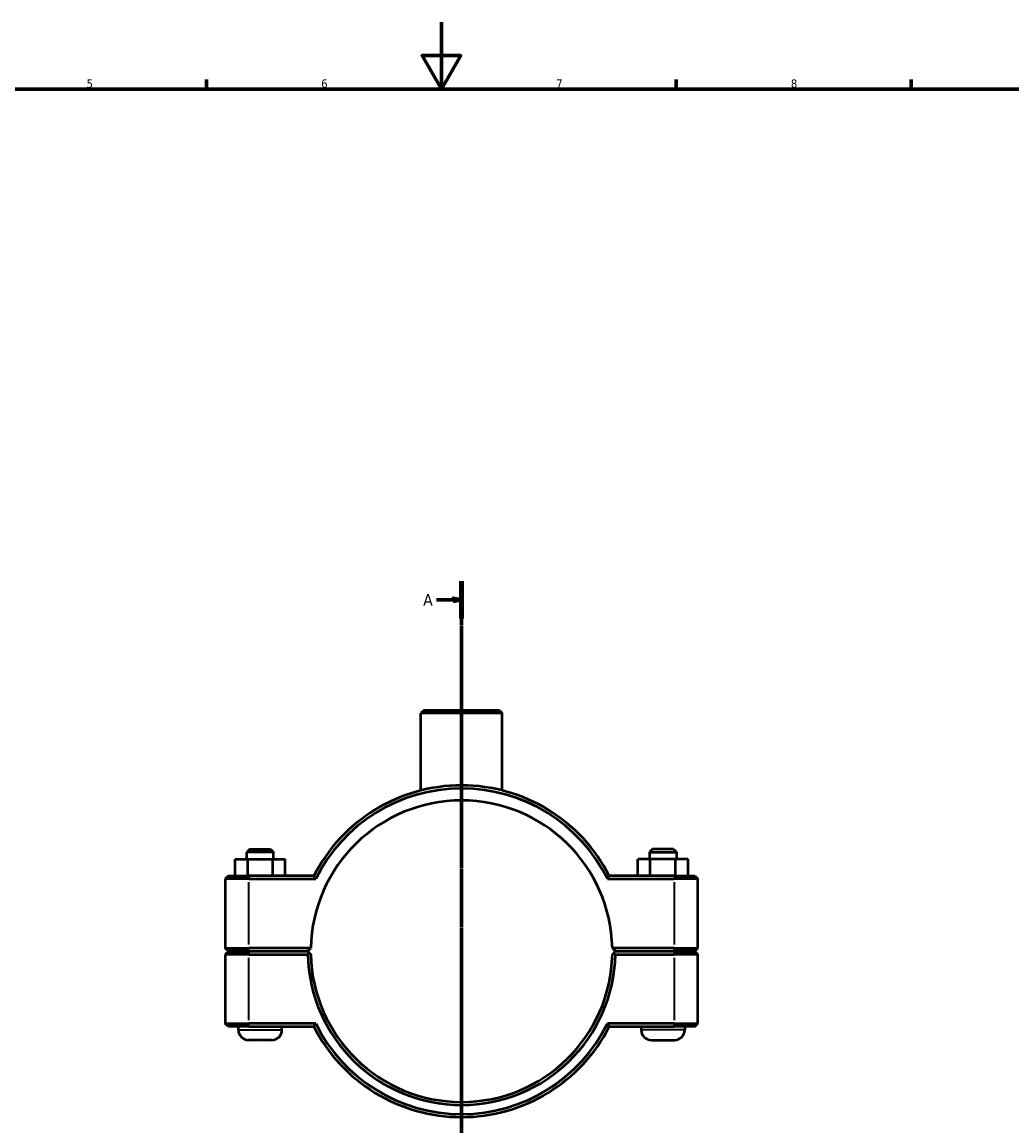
# Model space of a CAD drawing. Header units: millimetres. Extents: x 0 to 1138, y -20 to 1083.
# Tile 3 of 6: x 295 to 591, y 265 to 594. Entities that reach past the tile are written whole.
import ezdxf

# ---------------------------------------------------------------- set-up
doc = ezdxf.new("R2010")
doc.units = ezdxf.units.MM
doc.linetypes.add('CHAIN', pattern=[0.7087, 0.4724, -0.0591, 0.1181, -0.0591])
for name, color, linetype, lineweight in [('Border (ISO)', 7, 'Continuous', 70), ('Section Line (ISO)', 7, 'CHAIN', 70), ('Visible (ISO)', 7, 'Continuous', 50), ('Visible Narrow (ISO)', 7, 'Continuous', 35)]:
    doc.layers.add(name, color=color, linetype=linetype, lineweight=lineweight)
doc.styles.add('Label Text (ISO)', font='tahoma.ttf')
doc.styles.add('Note Text (ISO)', font='tahoma.ttf')

# ---------------------------------------------------------------- blocks, each defined once
blk = doc.blocks.new('Borders Default Border')
at = {"layer": 'Border (ISO)'}
for p, q in [((350.42, 574), (350.42, 576.9)), ((490.58, 574), (490.58, 576.9)), ((560.67, 574), (560.67, 576.9))]:
    blk.add_line(p, q, dxfattribs=at)
at = {"layer": 'Border (ISO)', "flags": 128}
for points in [[(420.5, 594), (420.5, 574), (414.73, 584), (426.27, 584), (420.5, 574)], [(20, 20), (20, 574), (821, 574), (821, 20), (20, 20)]]:
    blk.add_lwpolyline(points, dxfattribs=at)
at = {"layer": 'Border (ISO)', "color": 232, "true_color": 0xca0064, "char_height": 2.5, "attachment_point": 7, "style": 'Note Text (ISO)'}
for s, insert in [('5', (314.64, 574.35)), ('6', (384.66, 574.35)), ('7', (454.77, 574.4)), ('8', (524.81, 574.34))]:
    blk.add_mtext(s, dxfattribs=dict(at, insert=insert))
blk = doc.blocks.new('2dTransSection0')
at = {"layer": 'Section Line (ISO)', "linetype": 'CHAIN'}
blk.add_line((426.53, 427.17), (426.53, 96.86), dxfattribs=at)
at = {"layer": 'Section Line (ISO)', "linetype": 'Continuous', "lineweight": 140}
blk.add_line((426.53, 427.17), (426.53, 415.98), dxfattribs=at)
at = {"layer": 'Section Line (ISO)', "linetype": 'Continuous'}
for p, q in [((426.53, 421.58), (424.03, 422.08)), ((424.03, 422.08), (424.03, 421.08)), ((419.03, 421.58), (424.03, 421.58)), ((424.03, 421.58), (426.53, 421.58)), ((424.03, 421.08), (426.53, 421.58))]:
    blk.add_line(p, q, dxfattribs=at)
at = {"layer": 'Section Line (ISO)', "linetype": 'Continuous', "flags": 128}
blk.add_lwpolyline([(424.03, 421.08), (426.53, 421.58), (424.03, 422.08), (424.03, 421.08)], dxfattribs=at)
at = {"layer": 'Section Line (ISO)'}
blk.add_solid([(424.03, 421.08), (426.53, 421.58), (424.03, 422.08), (424.03, 421.08)], dxfattribs=at)
at = {"layer": 'Section Line (ISO)', "insert": (415.08, 419.83), "char_height": 3.5, "attachment_point": 7, "style": 'Label Text (ISO)'}
blk.add_mtext('A', dxfattribs=at)

msp = doc.modelspace()

# ---------------------------------------------------------------- linework, layer by layer
at = {"layer": 'Visible (ISO)'}
for p, q in [((415.3211, 388.6774), (414.4211, 387.7774)), ((438.6414, 387.7774), (414.4211, 387.7774)), ((414.4211, 364.6731), (414.4211, 387.7774)), ((415.3211, 388.6774), (437.7414, 388.6774)), ((437.7414, 388.6774), (438.6414, 387.7774)), ((438.6414, 364.6731), (438.6414, 387.7774)), ((363.3312, 347.1774), (362.4312, 346.2774)), ((370.4312, 346.2774), (362.4312, 346.2774)), ((362.4312, 344.1774), (362.4312, 346.2774)), ((363.3312, 347.1774), (369.5312, 347.1774)), ((369.5312, 347.1774), (370.4312, 346.2774)), ((370.4312, 344.1774), (370.4312, 346.2774)), ((483.5312, 347.1774), (482.6312, 346.2774)), ((482.6312, 346.2774), (490.6312, 346.2774)), ((482.6312, 346.2774), (482.6312, 344.1774)), ((489.7312, 347.1774), (483.5312, 347.1774)), ((489.7312, 347.1774), (490.6312, 346.2774)), ((490.6312, 346.2774), (490.6312, 344.1774)), ((358.9258, 344.1774), (362.7133, 344.1774)), ((358.9258, 339.1774), (358.9258, 344.1774)), ((362.7133, 344.1774), (370.2188, 344.1774)), ((362.7133, 339.1774), (362.7133, 344.1774)), ((370.2188, 344.1774), (373.9367, 344.1774)), ((370.2188, 339.1774), (370.2188, 344.1774)), ((373.9367, 339.1774), (373.9367, 344.1774)), ((482.8437, 344.1774), (479.1258, 344.1774)), ((479.1258, 339.1774), (479.1258, 344.1774)), ((482.8437, 339.1774), (482.8437, 344.1774)), ((490.3491, 344.1774), (482.8437, 344.1774)), ((490.3491, 339.1774), (490.3491, 344.1774)), ((494.1367, 344.1774), (490.3491, 344.1774)), ((494.1367, 339.1774), (494.1367, 344.1774)), ((356.9312, 339.1774), (356.0312, 338.2774)), ((363.0812, 338.2774), (356.0312, 338.2774)), ((356.0312, 338.2774), (356.0312, 317.6274)), ((356.9312, 339.1774), (363.0812, 339.1774)), ((382.4404, 339.1774), (363.0812, 339.1774)), ((363.0812, 338.2774), (382.995, 338.2774)), ((470.0674, 338.2774), (489.9812, 338.2774)), ((489.9812, 339.1774), (470.622, 339.1774)), ((489.9812, 339.1774), (496.1312, 339.1774)), ((497.0312, 338.2774), (489.9812, 338.2774)), ((496.1312, 339.1774), (497.0312, 338.2774)), ((497.0312, 317.6274), (497.0312, 338.2774)), ((356.9312, 316.7274), (356.0312, 317.6274)), ((356.0312, 317.6274), (363.0812, 317.6274)), ((356.9312, 316.6274), (356.0312, 315.7274)), ((363.0812, 316.7274), (356.9312, 316.7274)), ((356.9312, 316.6274), (363.0812, 316.6274)), ((359.9312, 316.6274), (359.9312, 316.7274)), ((381.5412, 317.6274), (363.0812, 317.6274)), ((363.0812, 316.7274), (380.6312, 316.7274)), ((380.6312, 316.6274), (363.0812, 316.6274)), ((372.9312, 316.6274), (372.9312, 316.7274)), ((380.6312, 316.7274), (381.5412, 317.6273)), ((381.0851, 316.1785), (380.6312, 316.6274)), ((489.9812, 317.6274), (471.5212, 317.6274)), ((471.5212, 317.6273), (472.4312, 316.7274)), ((472.4312, 316.6274), (471.9773, 316.1785)), ((472.4312, 316.7274), (489.9812, 316.7274)), ((489.9812, 316.6274), (472.4312, 316.6274)), ((480.1312, 316.7274), (480.1312, 316.6274)), ((489.9812, 317.6274), (497.0312, 317.6274)), ((496.1312, 316.7274), (489.9812, 316.7274)), ((489.9812, 316.6274), (496.1312, 316.6274)), ((493.1312, 316.7274), (493.1312, 316.6274)), ((496.1312, 316.7274), (497.0312, 317.6274)), ((496.1312, 316.6274), (497.0312, 315.7274)), ((363.0812, 315.7274), (356.0312, 315.7274)), ((356.0312, 315.7274), (356.0312, 295.0774)), ((363.0812, 315.7274), (380.6411, 315.7274)), ((472.4214, 315.7274), (489.9812, 315.7274)), ((497.0312, 315.7274), (489.9812, 315.7274)), ((497.0312, 295.0774), (497.0312, 315.7274)), ((356.0312, 295.0774), (363.0812, 295.0774)), ((356.9312, 294.1774), (356.0312, 295.0774)), ((363.0812, 294.1774), (356.9312, 294.1774)), ((359.9312, 293.1774), (359.9312, 294.1774)), ((382.995, 295.0774), (363.0812, 295.0774)), ((363.0812, 294.1774), (382.4404, 294.1774)), ((372.9312, 293.1774), (372.9312, 294.1774)), ((489.9812, 295.0774), (470.0674, 295.0774)), ((470.622, 294.1774), (489.9812, 294.1774)), ((480.1312, 294.1774), (480.1312, 293.1774)), ((489.9812, 295.0774), (497.0312, 295.0774)), ((496.1312, 294.1774), (489.9812, 294.1774)), ((493.1312, 294.1774), (493.1312, 293.1774)), ((496.1312, 294.1774), (497.0312, 295.0774)), ((369.9312, 290.1774), (362.9312, 290.1774)), ((483.1312, 290.1774), (490.1312, 290.1774))]:
    msp.add_line(p, q, dxfattribs=at)
for centre, radius, start, end in [((426.5312, 316.6774), 49.5, 27.035692, 152.964308), ((426.5312, 316.6774), 48.6, 26.3878, 153.6122), ((426.5312, 316.6774), 45, 1.209667, 178.790333), ((426.5312, 316.6774), 45, 178.790333, 178.790403), ((426.5312, 316.6774), 45, 1.209597, 1.209667), ((426.5312, 316.6774), 45.9, 181.185945, 358.814055), ((426.5312, 316.6774), 45, 181.209597, 358.790403), ((426.5312, 316.6774), 49.5, 207.035692, 332.964308), ((426.5312, 316.6774), 48.6, 206.3878, 333.6122), ((362.9312, 293.1774), 3, 180, 270), ((369.9312, 293.1774), 3, 270, 0), ((483.1312, 293.1774), 3, 180, 270), ((490.1312, 293.1774), 3, 270, 0)]:
    msp.add_arc(centre, radius, start, end, dxfattribs=at)
for points, degree in [([(382.995, 338.2774), (382.8092, 338.5771), (382.6243, 338.8771), (382.4404, 339.1774)], 3), ([(470.0674, 338.2774), (470.2533, 338.5771), (470.4381, 338.8771), (470.622, 339.1774)], 3), ([(380.6411, 315.7274), (380.8631, 315.954), (381.0851, 316.1785)], 2), ([(471.9773, 316.1785), (472.1994, 315.954), (472.4214, 315.7274)], 2), ([(382.995, 295.0774), (382.8092, 294.7777), (382.6243, 294.4777), (382.4404, 294.1774)], 3), ([(470.0674, 295.0774), (470.2533, 294.7777), (470.4381, 294.4777), (470.622, 294.1774)], 3)]:
    msp.add_open_spline(points, degree=degree, dxfattribs=at)
for points, weights in [([(381.5412, 315.7274), (381.3143, 315.9519), (381.0851, 316.1785)], [1.0116413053, 1.00874273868, 1.00580187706]), ([(471.9773, 316.1785), (471.7481, 315.9519), (471.5212, 315.7274)], [1.00580187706, 1.00874273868, 1.0116413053])]:
    msp.add_rational_spline(points, weights, degree=2, dxfattribs=at)
at = {"layer": 'Visible Narrow (ISO)'}
for p, q in [((363.0812, 339.1324), (363.0812, 338.3224)), ((363.0812, 318.6599), (363.0812, 337.2449)), ((489.9812, 339.1324), (489.9812, 338.3224)), ((489.9812, 337.2449), (489.9812, 318.6599)), ((363.0812, 316.7724), (363.0812, 317.5824)), ((363.0812, 316.5824), (363.0812, 315.7724)), ((489.9812, 316.7724), (489.9812, 317.5824)), ((489.9812, 316.5824), (489.9812, 315.7724)), ((363.0812, 296.1099), (363.0812, 314.6949)), ((489.9812, 314.6949), (489.9812, 296.1099)), ((363.0812, 294.2224), (363.0812, 295.0324)), ((489.9812, 294.2224), (489.9812, 295.0324)), ((360.0112, 293.1774), (372.8512, 293.1774)), ((493.0512, 293.1774), (480.2112, 293.1774))]:
    msp.add_line(p, q, dxfattribs=at)

# ---------------------------------------------------------------- block references
msp.add_blockref('Borders Default Border', (0, 0))
at = {"layer": 'Section Line (ISO)'}
msp.add_blockref('2dTransSection0', (0, 0), dxfattribs=at)

doc.saveas('drawing.dxf')
